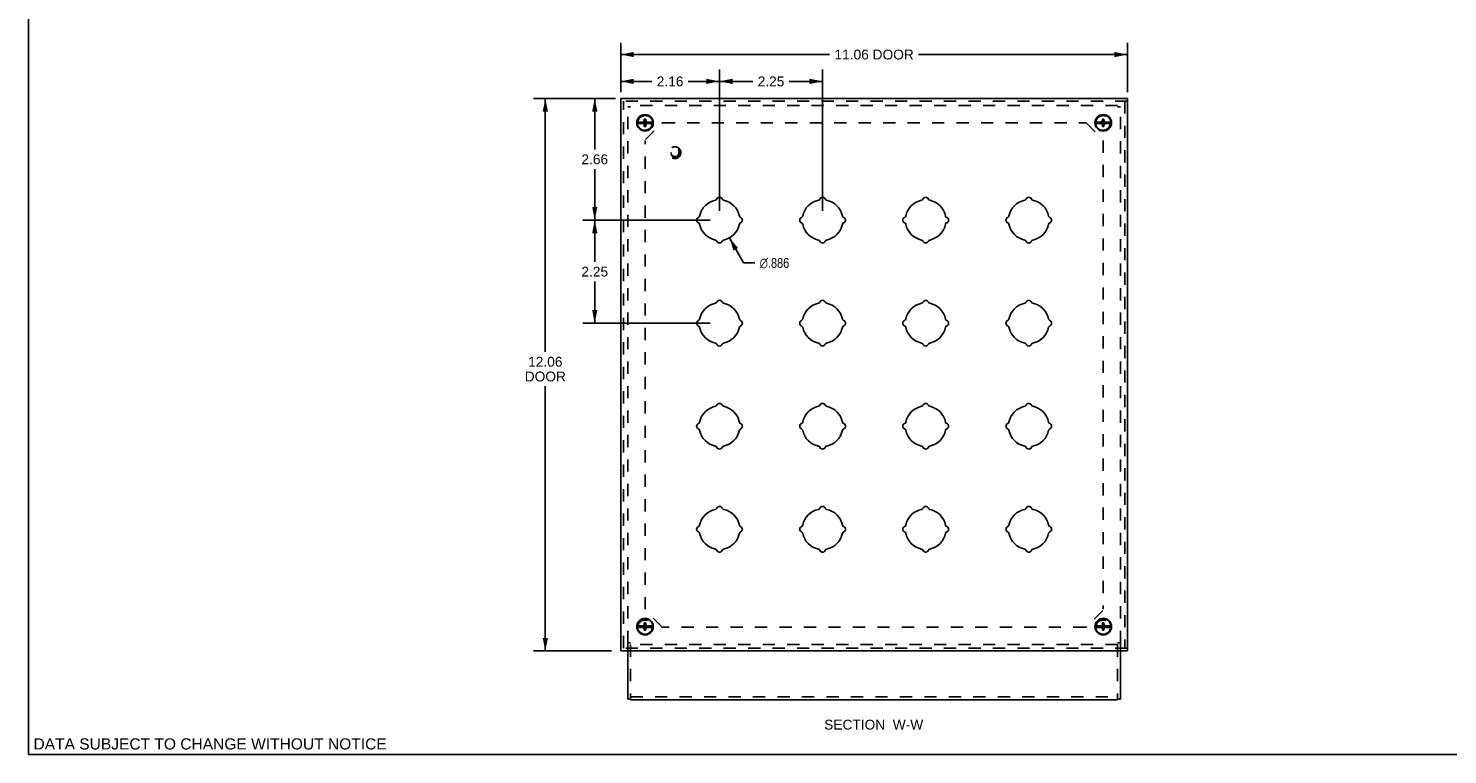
# Model space of a CAD drawing. Header units: inches. Extents: x 0 to 48.6, y 0 to 31.4.
# Tile 1 of 12: x 0 to 31, y 0 to 15.9. Entities that reach past the tile are written whole.
import ezdxf

# ---------------------------------------------------------------- set-up
doc = ezdxf.new("R2010")
doc.units = ezdxf.units.IN
doc.header["$LTSCALE"] = 2.671429
doc.header["$MEASUREMENT"] = 0
doc.linetypes.add('HIDDEN', pattern=[0.2, 0.1, -0.1])
doc.layers.get('0').update_dxf_attribs({"linetype": 'CONTINUOUS'})
for name, color, linetype in [('DEFAULT_2', 8, 'HIDDEN'), ('DIMENSIONS', 7, 'CONTINUOUS'), ('DOOR_ASSEMBLY', 7, 'CONTINUOUS')]:
    doc.layers.add(name, color=color, linetype=linetype)
doc.styles.get("Standard").update_dxf_attribs({"font": 'arial.ttf'})
doc.styles.add('TEXTSTYLE_1', font='gdt', dxfattribs={"width": 0.8})
doc.dimstyles.new('DIMSTYLE_1', dxfattribs={"dimtxt": 0.214286, "dimasz": 0.285714, "dimexe": 0.09, "dimexo": 0.07, "dimgap": 0.0375, "dimtad": 0, "dimtih": 1, "dimtoh": 1, "dimzin": 4, "dimdsep": 46, "dimtxsty": 'Standard', "dimblk": '_FILLED', "dimblk1": '_FILLED', "dimblk2": '_FILLED', "dimcen": 0.09, "dimazin": 1, "dimtfac": 1, "dimtdec": 3, "dimtofl": 0, "dimtmove": 0, "dimatfit": 3, "dimldrblk": '_FILLED', "dimfxl": 0, "dimtolj": 1, "dimtzin": 4, "dimarcsym": 0})
doc.dimstyles.new('DIMSTYLE_3', dxfattribs={"dimtxt": 0.214286, "dimasz": 0.285714, "dimexe": 0.09, "dimexo": 0.07, "dimgap": 0.09, "dimtad": 0, "dimtih": 1, "dimtoh": 1, "dimdec": 3, "dimzin": 4, "dimdsep": 46, "dimtxsty": 'Standard', "dimblk": '_FILLED', "dimblk1": '_FILLED', "dimblk2": '_FILLED', "dimcen": 0.09, "dimadec": 3, "dimazin": 1, "dimtfac": 1, "dimtdec": 3, "dimtofl": 0, "dimtmove": 0, "dimatfit": 1, "dimldrblk": '_FILLED', "dimfxl": 0, "dimtolj": 1, "dimtzin": 4, "dimarcsym": 0})

# ---------------------------------------------------------------- blocks, each defined once
blk = doc.blocks.new('_FILLED')
at = {"color": 0, "linetype": 'ByBlock'}
blk.add_solid([(0, 0), (-1, 0.2), (-1, -0.2)], dxfattribs=at)
blk = doc.blocks.new('*D1')
at = {"layer": 'DIMENSIONS', "color": 2, "linetype": 'Continuous'}
for p, q in [((12.927, 14.467), (12.927, 15.543)), ((23.989, 14.467), (23.989, 15.543)), ((12.927, 15.286), (17.487, 15.286)), ((23.989, 15.286), (19.43, 15.286))]:
    blk.add_line(p, q, dxfattribs=at)
at = {"layer": 'DIMENSIONS', "color": 2, "linetype": 'Continuous', "xscale": 0.2857142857, "yscale": 0.2857142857, "zscale": 0.2857142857, "rotation": 180}
blk.add_blockref('_FILLED', (12.927, 15.286), dxfattribs=at)
at = {"layer": 'DIMENSIONS', "color": 2, "linetype": 'Continuous', "xscale": 0.2857142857, "yscale": 0.2857142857, "zscale": 0.2857142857}
blk.add_blockref('_FILLED', (23.989, 15.286), dxfattribs=at)
at = {"layer": 'DIMENSIONS', "color": 2, "linetype": 'Continuous', "insert": (18.458, 15.393), "char_height": 0.2143, "width": 1.72862, "attachment_point": 2, "line_spacing_factor": 0.9}
blk.add_mtext('11.06 DOOR', dxfattribs=at)
blk = doc.blocks.new('*D2')
at = {"layer": 'DIMENSIONS', "color": 2, "linetype": 'Continuous'}
for p, q in [((12.727, 14.327), (11.025, 14.327)), ((11.282, 14.327), (11.282, 8.792)), ((11.282, 2.264), (11.282, 8.042)), ((12.727, 2.264), (11.025, 2.264))]:
    blk.add_line(p, q, dxfattribs=at)
at = {"layer": 'DIMENSIONS', "color": 2, "linetype": 'Continuous', "xscale": 0.2857142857, "yscale": 0.2857142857, "zscale": 0.2857142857}
for p, rotation in [((11.282, 14.327), 90), ((11.282, 2.264), 270)]:
    blk.add_blockref('_FILLED', p, dxfattribs=dict(at, rotation=rotation))
at = {"layer": 'DIMENSIONS', "color": 2, "linetype": 'Continuous', "insert": (11.282, 8.685), "char_height": 0.2143, "width": 0.89697, "attachment_point": 2, "line_spacing_factor": 0.9}
blk.add_mtext('12.06\\PDOOR', dxfattribs=at)
blk = doc.blocks.new('*D8')
at = {"layer": 'DIMENSIONS', "color": 2, "linetype": 'Continuous'}
for p, q in [((12.927, 14.527), (12.927, 14.957)), ((15.083, 11.871), (15.083, 14.957)), ((12.927, 14.7), (13.607, 14.7)), ((15.083, 14.7), (14.403, 14.7))]:
    blk.add_line(p, q, dxfattribs=at)
at = {"layer": 'DIMENSIONS', "color": 2, "linetype": 'Continuous', "xscale": 0.2857142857, "yscale": 0.2857142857, "zscale": 0.2857142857, "rotation": 180}
blk.add_blockref('_FILLED', (12.927, 14.7), dxfattribs=at)
at = {"layer": 'DIMENSIONS', "color": 2, "linetype": 'Continuous', "xscale": 0.2857142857, "yscale": 0.2857142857, "zscale": 0.2857142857}
blk.add_blockref('_FILLED', (15.083, 14.7), dxfattribs=at)
at = {"layer": 'DIMENSIONS', "color": 2, "linetype": 'Continuous', "insert": (14.005, 14.807), "char_height": 0.2143, "width": 0.58232, "attachment_point": 2, "line_spacing_factor": 0.9}
blk.add_mtext('2.16', dxfattribs=at)
blk = doc.blocks.new('*D9')
at = {"layer": 'DIMENSIONS', "color": 2, "linetype": 'Continuous'}
for p, q in [((15.083, 11.871), (15.083, 14.957)), ((17.333, 11.871), (17.333, 14.957)), ((15.083, 14.7), (15.81, 14.7)), ((17.333, 14.7), (16.606, 14.7))]:
    blk.add_line(p, q, dxfattribs=at)
at = {"layer": 'DIMENSIONS', "color": 2, "linetype": 'Continuous', "xscale": 0.2857142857, "yscale": 0.2857142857, "zscale": 0.2857142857, "rotation": 180}
blk.add_blockref('_FILLED', (15.083, 14.7), dxfattribs=at)
at = {"layer": 'DIMENSIONS', "color": 2, "linetype": 'Continuous', "xscale": 0.2857142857, "yscale": 0.2857142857, "zscale": 0.2857142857}
blk.add_blockref('_FILLED', (17.333, 14.7), dxfattribs=at)
at = {"layer": 'DIMENSIONS', "color": 2, "linetype": 'Continuous', "insert": (16.208, 14.807), "char_height": 0.2143, "width": 0.58232, "attachment_point": 2, "line_spacing_factor": 0.9}
blk.add_mtext('2.25', dxfattribs=at)
blk = doc.blocks.new('*D10')
at = {"layer": 'DIMENSIONS', "color": 2, "linetype": 'Continuous'}
for p, q in [((12.817, 14.327), (12.103, 14.327)), ((12.361, 14.327), (12.361, 13.213)), ((12.361, 11.671), (12.361, 12.784)), ((14.883, 11.671), (12.103, 11.671))]:
    blk.add_line(p, q, dxfattribs=at)
at = {"layer": 'DIMENSIONS', "color": 2, "linetype": 'Continuous', "xscale": 0.2857142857, "yscale": 0.2857142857, "zscale": 0.2857142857}
for p, rotation in [((12.361, 14.327), 90), ((12.361, 11.671), 270)]:
    blk.add_blockref('_FILLED', p, dxfattribs=dict(at, rotation=rotation))
at = {"layer": 'DIMENSIONS', "color": 2, "linetype": 'Continuous', "insert": (12.361, 13.106), "char_height": 0.2143, "width": 0.58232, "attachment_point": 2, "line_spacing_factor": 0.9}
blk.add_mtext('2.66', dxfattribs=at)
blk = doc.blocks.new('*D11')
at = {"layer": 'DIMENSIONS', "color": 2, "linetype": 'Continuous'}
for p, q in [((14.883, 11.671), (12.103, 11.671)), ((12.361, 11.671), (12.361, 10.76)), ((12.361, 9.421), (12.361, 10.331)), ((14.883, 9.421), (12.103, 9.421))]:
    blk.add_line(p, q, dxfattribs=at)
at = {"layer": 'DIMENSIONS', "color": 2, "linetype": 'Continuous', "xscale": 0.2857142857, "yscale": 0.2857142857, "zscale": 0.2857142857}
for p, rotation in [((12.361, 11.671), 90), ((12.361, 9.421), 270)]:
    blk.add_blockref('_FILLED', p, dxfattribs=dict(at, rotation=rotation))
at = {"layer": 'DIMENSIONS', "color": 2, "linetype": 'Continuous', "insert": (12.361, 10.653), "char_height": 0.2143, "width": 0.58232, "attachment_point": 2, "line_spacing_factor": 0.9}
blk.add_mtext('2.25', dxfattribs=at)
blk = doc.blocks.new('*D12')
at = {"layer": 'DIMENSIONS', "color": 2, "linetype": 'Continuous'}
for p, q in [((15.299, 11.284), (15.605, 10.735)), ((15.605, 10.735), (15.855, 10.735))]:
    blk.add_line(p, q, dxfattribs=at)
at = {"layer": 'DIMENSIONS', "color": 2, "linetype": 'Continuous', "xscale": 0.2857142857, "yscale": 0.2857142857, "zscale": 0.2857142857, "rotation": 119.1655665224}
blk.add_blockref('_FILLED', (15.299, 11.284), dxfattribs=at)
at = {"layer": 'DIMENSIONS', "color": 2, "linetype": 'Continuous', "insert": (15.962, 10.843), "char_height": 0.21429, "width": 0.86803, "attachment_point": 1, "line_spacing_factor": 0.9, "style": 'TEXTSTYLE_1'}
blk.add_mtext('{\\fgdt;n}\\fArial;.886', dxfattribs=at)

msp = doc.modelspace()

# ---------------------------------------------------------------- linework, layer by layer
at = {"color": 7, "linetype": 'Continuous'}
for p, q in [((0, 0), (0, 31.4286)), ((13.0831, 1.2139), (13.0831, 2.2643)), ((23.8331, 2.2643), (23.8331, 1.2139)), ((13.1431, 1.2139), (13.0831, 1.2139)), ((13.1431, 1.1983), (13.1431, 1.2144)), ((13.1431, 1.1983), (23.7731, 1.1983)), ((23.7731, 1.2144), (23.7731, 1.1983)), ((23.7731, 1.2139), (23.8331, 1.2139)), ((0, 0), (48.5714, 0))]:
    msp.add_line(p, q, dxfattribs=at)
at = {"layer": 'DEFAULT_2', "color": 8, "linetype": 'HIDDEN'}
for p, q in [((13.0831, 2.4384), (13.0831, 14.1445)), ((13.1431, 14.1445), (13.0831, 14.1445)), ((23.7731, 14.1706), (13.1431, 14.1706)), ((23.7731, 14.1445), (23.8331, 14.1445)), ((23.8331, 2.4384), (23.8331, 14.1445)), ((13.4669, 13.4294), (13.8243, 13.7868)), ((13.8456, 13.7956), (23.0707, 13.7956)), ((23.0919, 13.7868), (23.4493, 13.4294)), ((13.4581, 3.1744), (13.4581, 13.4085)), ((23.4581, 13.4085), (23.4581, 3.1744)), ((13.8243, 2.7883), (13.4669, 3.1457)), ((23.4493, 3.1457), (23.0919, 2.7883)), ((23.0707, 2.7795), (13.8456, 2.7795)), ((13.1431, 2.4384), (13.0831, 2.4384)), ((13.0831, 2.2643), (13.0831, 2.433)), ((13.1431, 2.4045), (13.1431, 1.2144)), ((23.7731, 2.4045), (13.1431, 2.4045)), ((23.8331, 2.4384), (23.7731, 2.4384)), ((23.7731, 2.4045), (23.7731, 1.2144)), ((23.8331, 2.433), (23.8331, 2.2643)), ((13.1431, 1.2583), (23.7731, 1.2583))]:
    msp.add_line(p, q, dxfattribs=at)
for centre in [(13.4581, 13.7956), (23.4581, 13.7956), (13.4581, 2.7795), (23.4581, 2.7795)]:
    msp.add_circle(centre, 0.1585, dxfattribs=at)
for centre, start, end in [((13.8456, 13.7656), 90, 135), ((23.0707, 13.7656), 45, 90), ((13.8456, 2.8095), 225, 270), ((23.0707, 2.8095), 270, 315)]:
    msp.add_arc(centre, 0.03, start, end, dxfattribs=at)
at = {"layer": 'DOOR_ASSEMBLY', "color": 7, "linetype": 'Continuous'}
for p, q in [((12.9269, 2.2643), (12.9269, 14.3268)), ((12.9269, 14.3268), (23.9894, 14.3268)), ((23.9894, 2.2643), (23.9894, 14.3268)), ((13.4255, 13.8121), (13.2919, 13.8121)), ((13.2919, 13.7791), (13.4255, 13.7791)), ((13.3934, 13.7822), (13.3934, 13.8089)), ((13.3934, 13.8089), (13.5229, 13.7822)), ((13.3934, 13.8089), (13.4201, 13.8089)), ((13.3934, 13.7822), (13.5229, 13.8089)), ((13.4201, 13.7822), (13.3934, 13.7822)), ((13.4111, 13.8121), (13.4305, 13.8233)), ((13.4305, 13.7679), (13.4111, 13.7791)), ((13.4201, 13.8089), (13.4255, 13.8121)), ((13.4201, 13.7822), (13.4962, 13.8089)), ((13.4201, 13.8089), (13.4962, 13.7822)), ((13.4255, 13.7791), (13.4201, 13.7822)), ((13.4305, 13.8233), (13.4416, 13.8426)), ((13.4305, 13.7679), (13.4858, 13.8233)), ((13.4858, 13.7679), (13.4305, 13.8233)), ((13.4416, 13.7486), (13.4305, 13.7679)), ((13.4416, 13.7156), (13.4746, 13.8756)), ((13.4416, 13.8426), (13.4416, 13.8756)), ((13.4746, 13.7156), (13.4416, 13.8756)), ((13.4416, 13.8756), (13.4746, 13.8756)), ((13.4416, 13.7486), (13.4746, 13.8426)), ((13.4746, 13.7486), (13.4416, 13.8426)), ((13.4416, 13.7156), (13.4416, 13.7486)), ((13.4746, 13.7156), (13.4416, 13.7156)), ((13.4746, 13.8756), (13.4746, 13.8426)), ((13.4746, 13.8426), (13.4858, 13.8233)), ((13.4858, 13.7679), (13.4746, 13.7486)), ((13.4746, 13.7486), (13.4746, 13.7156)), ((13.4858, 13.8233), (13.5051, 13.8121)), ((13.5051, 13.7791), (13.4858, 13.7679)), ((13.4907, 13.8121), (13.4962, 13.8089)), ((13.6243, 13.8121), (13.4907, 13.8121)), ((13.4962, 13.7822), (13.4907, 13.7791)), ((13.4907, 13.7791), (13.6243, 13.7791)), ((13.4962, 13.8089), (13.5229, 13.8089)), ((13.5229, 13.7822), (13.4962, 13.7822)), ((13.5229, 13.8089), (13.5229, 13.7822)), ((23.4255, 13.8121), (23.2919, 13.8121)), ((23.2919, 13.7791), (23.4255, 13.7791)), ((23.3934, 13.7822), (23.3934, 13.8089)), ((23.3934, 13.7822), (23.5229, 13.8089)), ((23.3934, 13.8089), (23.4201, 13.8089)), ((23.3934, 13.8089), (23.5229, 13.7822)), ((23.4201, 13.7822), (23.3934, 13.7822)), ((23.4111, 13.8121), (23.4305, 13.8233)), ((23.4305, 13.7679), (23.4111, 13.7791)), ((23.4201, 13.8089), (23.4255, 13.8121)), ((23.4201, 13.7822), (23.4962, 13.8089)), ((23.4201, 13.8089), (23.4962, 13.7822)), ((23.4255, 13.7791), (23.4201, 13.7822)), ((23.4305, 13.8233), (23.4416, 13.8426)), ((23.4305, 13.7679), (23.4858, 13.8233)), ((23.4305, 13.8233), (23.4858, 13.7679)), ((23.4416, 13.7486), (23.4305, 13.7679)), ((23.4416, 13.7156), (23.4746, 13.8756)), ((23.4416, 13.8426), (23.4416, 13.8756)), ((23.4416, 13.8756), (23.4746, 13.8756)), ((23.4746, 13.7156), (23.4416, 13.8756)), ((23.4416, 13.7486), (23.4746, 13.8426)), ((23.4746, 13.7486), (23.4416, 13.8426)), ((23.4416, 13.7156), (23.4416, 13.7486)), ((23.4746, 13.7156), (23.4416, 13.7156)), ((23.4746, 13.8756), (23.4746, 13.8426)), ((23.4746, 13.8426), (23.4858, 13.8233)), ((23.4858, 13.7679), (23.4746, 13.7486)), ((23.4746, 13.7486), (23.4746, 13.7156)), ((23.4858, 13.8233), (23.5051, 13.8121)), ((23.5051, 13.7791), (23.4858, 13.7679)), ((23.6243, 13.8121), (23.4907, 13.8121)), ((23.4907, 13.8121), (23.4962, 13.8089)), ((23.4962, 13.7822), (23.4907, 13.7791)), ((23.4907, 13.7791), (23.6243, 13.7791)), ((23.4962, 13.8089), (23.5229, 13.8089)), ((23.5229, 13.7822), (23.4962, 13.7822)), ((23.5229, 13.8089), (23.5229, 13.7822)), ((13.4255, 2.8121), (13.2919, 2.8121)), ((13.3934, 2.8089), (13.5229, 2.7822)), ((13.3934, 2.7822), (13.3934, 2.8089)), ((13.3934, 2.8089), (13.4201, 2.8089)), ((13.3934, 2.7822), (13.5229, 2.8089)), ((13.4111, 2.8121), (13.4305, 2.8233)), ((13.4201, 2.8089), (13.4255, 2.8121)), ((13.4201, 2.8089), (13.4962, 2.7822)), ((13.4201, 2.7822), (13.4962, 2.8089)), ((13.4305, 2.8233), (13.4416, 2.8426)), ((13.4305, 2.8233), (13.4858, 2.7679)), ((13.4305, 2.7679), (13.4858, 2.8233)), ((13.4746, 2.7156), (13.4416, 2.8756)), ((13.4416, 2.8426), (13.4416, 2.8756)), ((13.4416, 2.8756), (13.4746, 2.8756)), ((13.4416, 2.7156), (13.4746, 2.8756)), ((13.4746, 2.7486), (13.4416, 2.8426)), ((13.4416, 2.7486), (13.4746, 2.8426)), ((13.4746, 2.8756), (13.4746, 2.8426)), ((13.4746, 2.8426), (13.4858, 2.8233)), ((13.4858, 2.8233), (13.5051, 2.8121)), ((13.4907, 2.8121), (13.4962, 2.8089)), ((13.6243, 2.8121), (13.4907, 2.8121)), ((13.4962, 2.8089), (13.5229, 2.8089)), ((13.5229, 2.8089), (13.5229, 2.7822)), ((23.4255, 2.8121), (23.2919, 2.8121)), ((23.3934, 2.7822), (23.5229, 2.8089)), ((23.3934, 2.8089), (23.4201, 2.8089)), ((23.3934, 2.8089), (23.5229, 2.7822)), ((23.3934, 2.7822), (23.3934, 2.8089)), ((23.4111, 2.8121), (23.4305, 2.8233)), ((23.4201, 2.8089), (23.4255, 2.8121)), ((23.4201, 2.8089), (23.4962, 2.7822)), ((23.4201, 2.7822), (23.4962, 2.8089)), ((23.4305, 2.8233), (23.4416, 2.8426)), ((23.4305, 2.8233), (23.4858, 2.7679)), ((23.4305, 2.7679), (23.4858, 2.8233)), ((23.4416, 2.8756), (23.4746, 2.8756)), ((23.4746, 2.7156), (23.4416, 2.8756)), ((23.4416, 2.8426), (23.4416, 2.8756)), ((23.4416, 2.7156), (23.4746, 2.8756)), ((23.4416, 2.8426), (23.4746, 2.7486)), ((23.4416, 2.7486), (23.4746, 2.8426)), ((23.4746, 2.8756), (23.4746, 2.8426)), ((23.4746, 2.8426), (23.4858, 2.8233)), ((23.4858, 2.8233), (23.5051, 2.8121)), ((23.6243, 2.8121), (23.4907, 2.8121)), ((23.4907, 2.8121), (23.4962, 2.8089)), ((23.4962, 2.8089), (23.5229, 2.8089)), ((23.5229, 2.8089), (23.5229, 2.7822)), ((13.2919, 2.7791), (13.4255, 2.7791)), ((13.4201, 2.7822), (13.3934, 2.7822)), ((13.4305, 2.7679), (13.4111, 2.7791)), ((13.4255, 2.7791), (13.4201, 2.7822)), ((13.4416, 2.7486), (13.4305, 2.7679)), ((13.4416, 2.7156), (13.4416, 2.7486)), ((13.4746, 2.7156), (13.4416, 2.7156)), ((13.4858, 2.7679), (13.4746, 2.7486)), ((13.4746, 2.7486), (13.4746, 2.7156)), ((13.5051, 2.7791), (13.4858, 2.7679)), ((13.4962, 2.7822), (13.4907, 2.7791)), ((13.4907, 2.7791), (13.6243, 2.7791)), ((13.5229, 2.7822), (13.4962, 2.7822)), ((23.2919, 2.7791), (23.4255, 2.7791)), ((23.4201, 2.7822), (23.3934, 2.7822)), ((23.4305, 2.7679), (23.4111, 2.7791)), ((23.4255, 2.7791), (23.4201, 2.7822)), ((23.4416, 2.7486), (23.4305, 2.7679)), ((23.4416, 2.7156), (23.4416, 2.7486)), ((23.4746, 2.7156), (23.4416, 2.7156)), ((23.4858, 2.7679), (23.4746, 2.7486)), ((23.4746, 2.7486), (23.4746, 2.7156)), ((23.5051, 2.7791), (23.4858, 2.7679)), ((23.4962, 2.7822), (23.4907, 2.7791)), ((23.4907, 2.7791), (23.6243, 2.7791)), ((23.5229, 2.7822), (23.4962, 2.7822)), ((23.9894, 2.2643), (12.9269, 2.2643))]:
    msp.add_line(p, q, dxfattribs=at)
at = {"layer": 'DOOR_ASSEMBLY', "color": 8, "linetype": 'HIDDEN'}
for p, q in [((23.9894, 14.2668), (12.9269, 14.2668)), ((12.9869, 2.3243), (12.9869, 14.2668)), ((23.9294, 14.2668), (23.9294, 2.3243)), ((23.9894, 2.3243), (12.9269, 2.3243))]:
    msp.add_line(p, q, dxfattribs=at)
at = {"layer": 'DOOR_ASSEMBLY', "color": 7, "linetype": 'Continuous'}
for centre, radius in [((13.4581, 13.7956), 0.181), ((13.4581, 13.7956), 0.167), ((23.4581, 13.7956), 0.181), ((23.4581, 13.7956), 0.167), ((13.4581, 2.7956), 0.181), ((13.4581, 2.7956), 0.167), ((23.4581, 2.7956), 0.181), ((23.4581, 2.7956), 0.167)]:
    msp.add_circle(centre, radius, dxfattribs=at)
at = {"layer": 'DOOR_ASSEMBLY', "color": 8, "linetype": 'HIDDEN'}
for radius in [0.128, 0.0965, 0.094, 0.084]:
    msp.add_circle((14.1119, 13.1418), radius, dxfattribs=at)
at = {"layer": 'DOOR_ASSEMBLY', "color": 7, "linetype": 'Continuous'}
for centre, radius, start, end in [((15.0831, 11.6706), 0.443, 101.44242, 168.55758), ((14.9873, 12.144), 0.04, 281.44242, 339.19898), ((15.0831, 12.1076), 0.0625, 20.80102, 159.19898), ((15.1789, 12.144), 0.04, 200.80102, 258.55758), ((15.0831, 11.6706), 0.443, 11.44242, 78.55758), ((17.3331, 11.6706), 0.443, 101.44242, 168.55758), ((17.2373, 12.144), 0.04, 281.44242, 339.19898), ((17.3331, 12.1076), 0.0625, 20.80102, 159.19898), ((17.4289, 12.144), 0.04, 200.80102, 258.55758), ((17.3331, 11.6706), 0.443, 11.44242, 78.55758), ((19.5831, 11.6706), 0.443, 101.44242, 168.55758), ((19.4873, 12.144), 0.04, 281.44242, 339.19898), ((19.5831, 12.1076), 0.0625, 20.80102, 159.19898), ((19.6789, 12.144), 0.04, 200.80102, 258.55758), ((19.5831, 11.6706), 0.443, 11.44242, 78.55758), ((21.8331, 11.6706), 0.443, 101.44242, 168.55758), ((21.7373, 12.144), 0.04, 281.44242, 339.19898), ((21.8331, 12.1076), 0.0625, 20.80102, 159.19898), ((21.9289, 12.144), 0.04, 200.80102, 258.55758), ((21.8331, 11.6706), 0.443, 11.44242, 78.55758), ((14.6461, 11.6706), 0.0625, 110.80102, 249.19898), ((14.6097, 11.7664), 0.04, 290.80102, 348.55758), ((14.6097, 11.5748), 0.04, 11.44242, 69.19898), ((15.0831, 11.6706), 0.443, 191.44242, 258.55758), ((15.0831, 11.6706), 0.443, 281.44242, 348.55758), ((15.5565, 11.7664), 0.04, 191.44242, 249.19898), ((15.5565, 11.5748), 0.04, 110.80102, 168.55758), ((15.5201, 11.6706), 0.0625, 290.80102, 69.19898), ((16.8961, 11.6706), 0.0625, 110.80102, 249.19898), ((16.8597, 11.7664), 0.04, 290.80102, 348.55758), ((16.8597, 11.5748), 0.04, 11.44242, 69.19898), ((17.3331, 11.6706), 0.443, 191.44242, 258.55758), ((17.3331, 11.6706), 0.443, 281.44242, 348.55758), ((17.8065, 11.7664), 0.04, 191.44242, 249.19898), ((17.8065, 11.5748), 0.04, 110.80102, 168.55758), ((17.7701, 11.6706), 0.0625, 290.80102, 69.19898), ((19.1461, 11.6706), 0.0625, 110.80102, 249.19898), ((19.1097, 11.7664), 0.04, 290.80102, 348.55758), ((19.1097, 11.5748), 0.04, 11.44242, 69.19898), ((19.5831, 11.6706), 0.443, 191.44242, 258.55758), ((19.5831, 11.6706), 0.443, 281.44242, 348.55758), ((20.0565, 11.7664), 0.04, 191.44242, 249.19898), ((20.0565, 11.5748), 0.04, 110.80102, 168.55758), ((20.0201, 11.6706), 0.0625, 290.80102, 69.19898), ((21.3961, 11.6706), 0.0625, 110.80102, 249.19898), ((21.3597, 11.7664), 0.04, 290.80102, 348.55758), ((21.3597, 11.5748), 0.04, 11.44242, 69.19898), ((21.8331, 11.6706), 0.443, 191.44242, 258.55758), ((21.8331, 11.6706), 0.443, 281.44242, 348.55758), ((22.3065, 11.7664), 0.04, 191.44242, 249.19898), ((22.3065, 11.5748), 0.04, 110.80102, 168.55758), ((22.2701, 11.6706), 0.0625, 290.80102, 69.19898), ((14.9873, 11.1972), 0.04, 20.80102, 78.55758), ((15.0831, 11.2336), 0.0625, 200.80102, 339.19898), ((15.1789, 11.1972), 0.04, 101.44242, 159.19898), ((17.2373, 11.1972), 0.04, 20.80102, 78.55758), ((17.3331, 11.2336), 0.0625, 200.80102, 339.19898), ((17.4289, 11.1972), 0.04, 101.44242, 159.19898), ((19.4873, 11.1972), 0.04, 20.80102, 78.55758), ((19.5831, 11.2336), 0.0625, 200.80102, 339.19898), ((19.6789, 11.1972), 0.04, 101.44242, 159.19898), ((21.7373, 11.1972), 0.04, 20.80102, 78.55758), ((21.8331, 11.2336), 0.0625, 200.80102, 339.19898), ((21.9289, 11.1972), 0.04, 101.44242, 159.19898), ((15.0831, 9.8576), 0.0625, 20.80102, 159.19898), ((17.3331, 9.8576), 0.0625, 20.80102, 159.19898), ((19.5831, 9.8576), 0.0625, 20.80102, 159.19898), ((21.8331, 9.8576), 0.0625, 20.80102, 159.19898), ((15.0831, 9.4206), 0.443, 101.44242, 168.55758), ((14.9873, 9.894), 0.04, 281.44242, 339.19898), ((15.1789, 9.894), 0.04, 200.80102, 258.55758), ((15.0831, 9.4206), 0.443, 11.44242, 78.55758), ((17.3331, 9.4206), 0.443, 101.44242, 168.55758), ((17.2373, 9.894), 0.04, 281.44242, 339.19898), ((17.4289, 9.894), 0.04, 200.80102, 258.55758), ((17.3331, 9.4206), 0.443, 11.44242, 78.55758), ((19.5831, 9.4206), 0.443, 101.44242, 168.55758), ((19.4873, 9.894), 0.04, 281.44242, 339.19898), ((19.6789, 9.894), 0.04, 200.80102, 258.55758), ((19.5831, 9.4206), 0.443, 11.44242, 78.55758), ((21.8331, 9.4206), 0.443, 101.44242, 168.55758), ((21.7373, 9.894), 0.04, 281.44242, 339.19898), ((21.9289, 9.894), 0.04, 200.80102, 258.55758), ((21.8331, 9.4206), 0.443, 11.44242, 78.55758), ((14.6461, 9.4206), 0.0625, 110.80102, 249.19898), ((14.6097, 9.5164), 0.04, 290.80102, 348.55758), ((14.6097, 9.3248), 0.04, 11.44242, 69.19898), ((15.0831, 9.4206), 0.443, 191.44242, 258.55758), ((15.0831, 9.4206), 0.443, 281.44242, 348.55758), ((15.5565, 9.5164), 0.04, 191.44242, 249.19898), ((15.5565, 9.3248), 0.04, 110.80102, 168.55758), ((15.5201, 9.4206), 0.0625, 290.80102, 69.19898), ((16.8961, 9.4206), 0.0625, 110.80102, 249.19898), ((16.8597, 9.5164), 0.04, 290.80102, 348.55758), ((16.8597, 9.3248), 0.04, 11.44242, 69.19898), ((17.3331, 9.4206), 0.443, 191.44242, 258.55758), ((17.3331, 9.4206), 0.443, 281.44242, 348.55758), ((17.8065, 9.5164), 0.04, 191.44242, 249.19898), ((17.8065, 9.3248), 0.04, 110.80102, 168.55758), ((17.7701, 9.4206), 0.0625, 290.80102, 69.19898), ((19.1461, 9.4206), 0.0625, 110.80102, 249.19898), ((19.1097, 9.5164), 0.04, 290.80102, 348.55758), ((19.1097, 9.3248), 0.04, 11.44242, 69.19898), ((19.5831, 9.4206), 0.443, 191.44242, 258.55758), ((19.5831, 9.4206), 0.443, 281.44242, 348.55758), ((20.0565, 9.5164), 0.04, 191.44242, 249.19898), ((20.0565, 9.3248), 0.04, 110.80102, 168.55758), ((20.0201, 9.4206), 0.0625, 290.80102, 69.19898), ((21.3961, 9.4206), 0.0625, 110.80102, 249.19898), ((21.3597, 9.5164), 0.04, 290.80102, 348.55758), ((21.3597, 9.3248), 0.04, 11.44242, 69.19898), ((21.8331, 9.4206), 0.443, 191.44242, 258.55758), ((21.8331, 9.4206), 0.443, 281.44242, 348.55758), ((22.3065, 9.5164), 0.04, 191.44242, 249.19898), ((22.3065, 9.3248), 0.04, 110.80102, 168.55758), ((22.2701, 9.4206), 0.0625, 290.80102, 69.19898), ((14.9873, 8.9472), 0.04, 20.80102, 78.55758), ((15.1789, 8.9472), 0.04, 101.44242, 159.19898), ((17.2373, 8.9472), 0.04, 20.80102, 78.55758), ((17.4289, 8.9472), 0.04, 101.44242, 159.19898), ((19.4873, 8.9472), 0.04, 20.80102, 78.55758), ((19.6789, 8.9472), 0.04, 101.44242, 159.19898), ((21.7373, 8.9472), 0.04, 20.80102, 78.55758), ((21.9289, 8.9472), 0.04, 101.44242, 159.19898), ((15.0831, 8.9836), 0.0625, 200.80102, 339.19898), ((17.3331, 8.9836), 0.0625, 200.80102, 339.19898), ((19.5831, 8.9836), 0.0625, 200.80102, 339.19898), ((21.8331, 8.9836), 0.0625, 200.80102, 339.19898), ((15.0831, 7.1706), 0.443, 101.44242, 168.55758), ((14.9873, 7.644), 0.04, 281.44242, 339.19898), ((15.0831, 7.6076), 0.0625, 20.80102, 159.19898), ((15.1789, 7.644), 0.04, 200.80102, 258.55758), ((15.0831, 7.1706), 0.443, 11.44242, 78.55758), ((17.3331, 7.1706), 0.443, 101.44242, 168.55758), ((17.2373, 7.644), 0.04, 281.44242, 339.19898), ((17.3331, 7.6076), 0.0625, 20.80102, 159.19898), ((17.4289, 7.644), 0.04, 200.80102, 258.55758), ((17.3331, 7.1706), 0.443, 11.44242, 78.55758), ((19.5831, 7.1706), 0.443, 101.44242, 168.55758), ((19.4873, 7.644), 0.04, 281.44242, 339.19898), ((19.5831, 7.6076), 0.0625, 20.80102, 159.19898), ((19.6789, 7.644), 0.04, 200.80102, 258.55758), ((19.5831, 7.1706), 0.443, 11.44242, 78.55758), ((21.8331, 7.1706), 0.443, 101.44242, 168.55758), ((21.7373, 7.644), 0.04, 281.44242, 339.19898), ((21.8331, 7.6076), 0.0625, 20.80102, 159.19898), ((21.9289, 7.644), 0.04, 200.80102, 258.55758), ((21.8331, 7.1706), 0.443, 11.44242, 78.55758), ((14.6461, 7.1706), 0.0625, 110.80102, 249.19898), ((14.6097, 7.2664), 0.04, 290.80102, 348.55758), ((15.5565, 7.2664), 0.04, 191.44242, 249.19898), ((15.5201, 7.1706), 0.0625, 290.80102, 69.19898), ((16.8961, 7.1706), 0.0625, 110.80102, 249.19898), ((16.8597, 7.2664), 0.04, 290.80102, 348.55758), ((17.8065, 7.2664), 0.04, 191.44242, 249.19898), ((17.7701, 7.1706), 0.0625, 290.80102, 69.19898), ((19.1461, 7.1706), 0.0625, 110.80102, 249.19898), ((19.1097, 7.2664), 0.04, 290.80102, 348.55758), ((20.0565, 7.2664), 0.04, 191.44242, 249.19898), ((20.0201, 7.1706), 0.0625, 290.80102, 69.19898), ((21.3961, 7.1706), 0.0625, 110.80102, 249.19898), ((21.3597, 7.2664), 0.04, 290.80102, 348.55758), ((22.3065, 7.2664), 0.04, 191.44242, 249.19898), ((22.2701, 7.1706), 0.0625, 290.80102, 69.19898), ((14.6097, 7.0748), 0.04, 11.44242, 69.19898), ((15.0831, 7.1706), 0.443, 191.44242, 258.55758), ((15.0831, 7.1706), 0.443, 281.44242, 348.55758), ((15.5565, 7.0748), 0.04, 110.80102, 168.55758), ((16.8597, 7.0748), 0.04, 11.44242, 69.19898), ((17.3331, 7.1706), 0.443, 191.44242, 258.55758), ((17.3331, 7.1706), 0.443, 281.44242, 348.55758), ((17.8065, 7.0748), 0.04, 110.80102, 168.55758), ((19.1097, 7.0748), 0.04, 11.44242, 69.19898), ((19.5831, 7.1706), 0.443, 191.44242, 258.55758), ((19.5831, 7.1706), 0.443, 281.44242, 348.55758), ((20.0565, 7.0748), 0.04, 110.80102, 168.55758), ((21.3597, 7.0748), 0.04, 11.44242, 69.19898), ((21.8331, 7.1706), 0.443, 191.44242, 258.55758), ((21.8331, 7.1706), 0.443, 281.44242, 348.55758), ((22.3065, 7.0748), 0.04, 110.80102, 168.55758), ((14.9873, 6.6972), 0.04, 20.80102, 78.55758), ((15.0831, 6.7336), 0.0625, 200.80102, 339.19898), ((15.1789, 6.6972), 0.04, 101.44242, 159.19898), ((17.2373, 6.6972), 0.04, 20.80102, 78.55758), ((17.3331, 6.7336), 0.0625, 200.80102, 339.19898), ((17.4289, 6.6972), 0.04, 101.44242, 159.19898), ((19.4873, 6.6972), 0.04, 20.80102, 78.55758), ((19.5831, 6.7336), 0.0625, 200.80102, 339.19898), ((19.6789, 6.6972), 0.04, 101.44242, 159.19898), ((21.7373, 6.6972), 0.04, 20.80102, 78.55758), ((21.8331, 6.7336), 0.0625, 200.80102, 339.19898), ((21.9289, 6.6972), 0.04, 101.44242, 159.19898), ((15.0831, 4.9206), 0.443, 101.44242, 168.55758), ((14.9873, 5.394), 0.04, 281.44242, 339.19898), ((15.0831, 5.3576), 0.0625, 20.80102, 159.19898), ((15.1789, 5.394), 0.04, 200.80102, 258.55758), ((15.0831, 4.9206), 0.443, 11.44242, 78.55758), ((17.3331, 4.9206), 0.443, 101.44242, 168.55758), ((17.2373, 5.394), 0.04, 281.44242, 339.19898), ((17.3331, 5.3576), 0.0625, 20.80102, 159.19898), ((17.4289, 5.394), 0.04, 200.80102, 258.55758), ((17.3331, 4.9206), 0.443, 11.44242, 78.55758), ((19.5831, 4.9206), 0.443, 101.44242, 168.55758), ((19.4873, 5.394), 0.04, 281.44242, 339.19898), ((19.5831, 5.3576), 0.0625, 20.80102, 159.19898), ((19.6789, 5.394), 0.04, 200.80102, 258.55758), ((19.5831, 4.9206), 0.443, 11.44242, 78.55758), ((21.8331, 4.9206), 0.443, 101.44242, 168.55758), ((21.7373, 5.394), 0.04, 281.44242, 339.19898), ((21.8331, 5.3576), 0.0625, 20.80102, 159.19898), ((21.9289, 5.394), 0.04, 200.80102, 258.55758), ((21.8331, 4.9206), 0.443, 11.44242, 78.55758), ((14.6461, 4.9206), 0.0625, 110.80102, 249.19898), ((14.6097, 5.0164), 0.04, 290.80102, 348.55758), ((15.5565, 5.0164), 0.04, 191.44242, 249.19898), ((15.5201, 4.9206), 0.0625, 290.80102, 69.19898), ((16.8961, 4.9206), 0.0625, 110.80102, 249.19898), ((16.8597, 5.0164), 0.04, 290.80102, 348.55758), ((17.8065, 5.0164), 0.04, 191.44242, 249.19898), ((17.7701, 4.9206), 0.0625, 290.80102, 69.19898), ((19.1461, 4.9206), 0.0625, 110.80102, 249.19898), ((19.1097, 5.0164), 0.04, 290.80102, 348.55758), ((20.0565, 5.0164), 0.04, 191.44242, 249.19898), ((20.0201, 4.9206), 0.0625, 290.80102, 69.19898), ((21.3961, 4.9206), 0.0625, 110.80102, 249.19898), ((21.3597, 5.0164), 0.04, 290.80102, 348.55758), ((22.3065, 5.0164), 0.04, 191.44242, 249.19898), ((22.2701, 4.9206), 0.0625, 290.80102, 69.19898), ((14.6097, 4.8248), 0.04, 11.44242, 69.19898), ((15.0831, 4.9206), 0.443, 191.44242, 258.55758), ((15.0831, 4.9206), 0.443, 281.44242, 348.55758), ((15.5565, 4.8248), 0.04, 110.80102, 168.55758), ((16.8597, 4.8248), 0.04, 11.44242, 69.19898), ((17.3331, 4.9206), 0.443, 191.44242, 258.55758), ((17.3331, 4.9206), 0.443, 281.44242, 348.55758), ((17.8065, 4.8248), 0.04, 110.80102, 168.55758), ((19.1097, 4.8248), 0.04, 11.44242, 69.19898), ((19.5831, 4.9206), 0.443, 191.44242, 258.55758), ((19.5831, 4.9206), 0.443, 281.44242, 348.55758), ((20.0565, 4.8248), 0.04, 110.80102, 168.55758), ((21.3597, 4.8248), 0.04, 11.44242, 69.19898), ((21.8331, 4.9206), 0.443, 191.44242, 258.55758), ((21.8331, 4.9206), 0.443, 281.44242, 348.55758), ((22.3065, 4.8248), 0.04, 110.80102, 168.55758), ((14.9873, 4.4472), 0.04, 20.80102, 78.55758), ((15.0831, 4.4836), 0.0625, 200.80102, 339.19898), ((15.1789, 4.4472), 0.04, 101.44242, 159.19898), ((17.2373, 4.4472), 0.04, 20.80102, 78.55758), ((17.3331, 4.4836), 0.0625, 200.80102, 339.19898), ((17.4289, 4.4472), 0.04, 101.44242, 159.19898), ((19.4873, 4.4472), 0.04, 20.80102, 78.55758), ((19.5831, 4.4836), 0.0625, 200.80102, 339.19898), ((19.6789, 4.4472), 0.04, 101.44242, 159.19898), ((21.7373, 4.4472), 0.04, 20.80102, 78.55758), ((21.8331, 4.4836), 0.0625, 200.80102, 339.19898), ((21.9289, 4.4472), 0.04, 101.44242, 159.19898)]:
    msp.add_arc(centre, radius, start, end, dxfattribs=at)

# ---------------------------------------------------------------- texts
at = {"layer": 'DIMENSIONS', "color": 2, "linetype": 'Continuous', "attachment_point": 2, "line_spacing_factor": 0.9}
for s, insert, char_height, width in [('SECTION  W-W', (18.4489, 0.7617), 0.214286, 2.157196), ('DATA SUBJECT TO CHANGE WITHOUT NOTICE', (3.9656, 0.3551), 0.242857, 7.693787)]:
    msp.add_mtext(s, dxfattribs=dict(at, insert=insert, char_height=char_height, width=width))

# ---------------------------------------------------------------- dimensions: what is measured, and where the dimension line sits
at = {"layer": 'DIMENSIONS', "color": 2, "linetype": 'Continuous'}
dim = msp.add_linear_dim(base=(23.9894, 15.2857), p1=(12.9269, 14.3968), p2=(23.9894, 14.3968), text='<> DOOR', dimstyle='DIMSTYLE_1', dxfattribs=at)
dim.commit()
dim.dimension.update_dxf_attribs({"geometry": '*D1', "text_midpoint": (18.4581, 15.2857), "dimtype": 160})
for base, p1, p2, picture, middle in [((15.0831, 14.6998), (12.9269, 15.027), (15.0831, 11.8006), '*D8', (14.0023, 14.6986)), ((17.3331, 14.6998), (15.0831, 11.8006), (17.3331, 11.8006), '*D9', (16.2063, 14.6986))]:
    dim = msp.add_linear_dim(base=base, p1=p1, p2=p2, dimstyle='DIMSTYLE_1', dxfattribs=at)
    dim.commit()
    dim.dimension.update_dxf_attribs({"geometry": picture, "text_midpoint": middle, "dimtype": 160})
dim = msp.add_linear_dim(base=(11.2819, 2.2643), p1=(12.7969, 14.3268), p2=(12.7969, 2.2643), angle=270, text='<>\\PDOOR', dimstyle='DIMSTYLE_1', dxfattribs=at)
dim.commit()
dim.dimension.update_dxf_attribs({"geometry": '*D2', "text_midpoint": (11.2819, 8.4168), "dimtype": 160})
for base, p1, p2, picture, middle in [((12.3606, 11.6706), (12.8869, 14.3268), (14.9531, 11.6706), '*D10', (12.358, 12.9975)), ((12.3606, 9.4206), (14.9531, 11.6706), (14.9531, 9.4206), '*D11', (12.3588, 10.5444))]:
    dim = msp.add_linear_dim(base=base, p1=p1, p2=p2, angle=270, dimstyle='DIMSTYLE_1', dxfattribs=at)
    dim.commit()
    dim.dimension.update_dxf_attribs({"geometry": picture, "text_midpoint": middle, "dimtype": 160})
dim = msp.add_diameter_dim_2p(p1=(15.299, 11.2838), p2=(14.8672, 12.0574), text='%%c<>', dimstyle='DIMSTYLE_3', override={"dimpost": '<>'}, dxfattribs=at)
dim.commit()
dim.dimension.update_dxf_attribs({"geometry": '*D12', "text_midpoint": (16.3962, 10.7354), "dimtype": 163})

doc.saveas('drawing.dxf')
